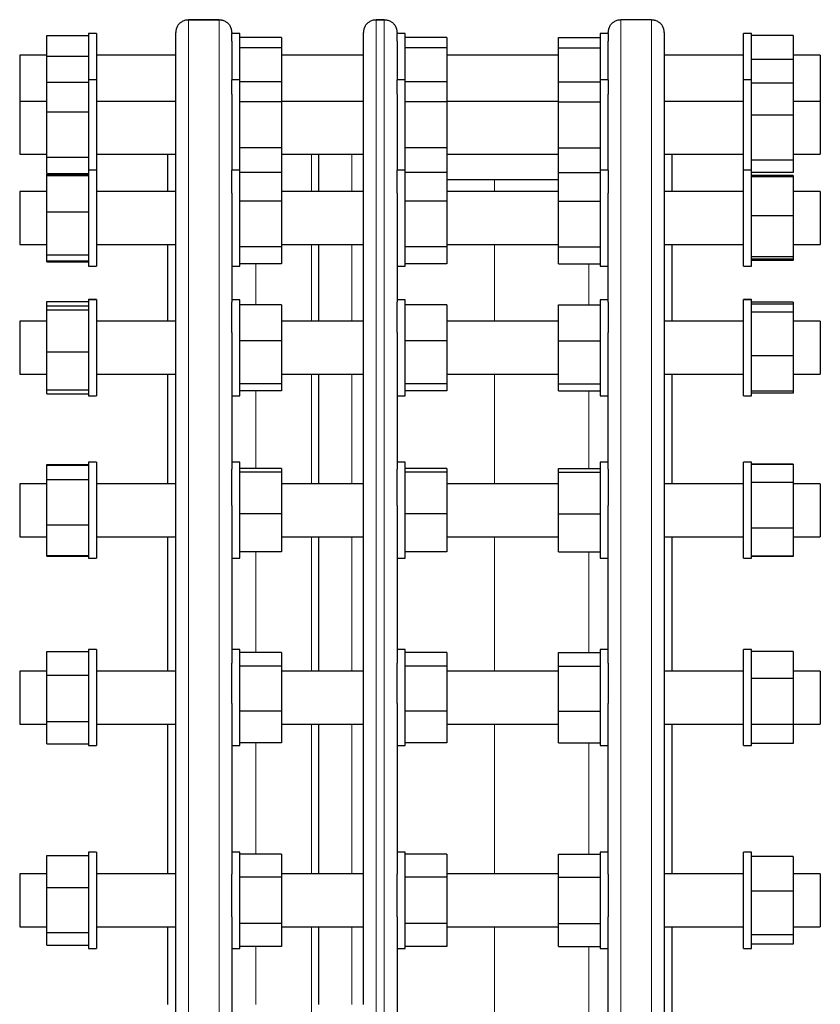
# Model space of a CAD drawing. Header units: millimetres. Extents: x 67 to 2020, y 86 to 1958.
# Tile 5 of 5: x 1520 to 2020, y 1315 to 1930. Entities that reach past the tile are written whole.
import ezdxf

# ---------------------------------------------------------------- set-up
doc = ezdxf.new("R2010")
doc.units = ezdxf.units.MM

msp = doc.modelspace()

# ---------------------------------------------------------------- linework, layer by layer
at = {"color": 7, "linetype": 'Continuous', "lineweight": 25}
for p, q in [((1644.09, 1929.54), (1625.09, 1929.54)), ((1625.09, 1929.54), (1644.09, 1929.54)), ((1742.3, 1929.54), (1747.3, 1929.54)), ((1747.3, 1929.54), (1742.3, 1929.54)), ((1914.09, 1929.54), (1895.09, 1929.54)), ((1536.59, 1919.73), (1562.59, 1919.73)), ((1536.59, 1906.74), (1536.59, 1919.73)), ((1567.59, 1920.91), (1562.59, 1920.91)), ((1567.59, 1920.91), (1562.59, 1920.91)), ((1562.59, 1920.91), (1562.59, 1892.01)), ((1562.59, 1920.91), (1562.59, 1920.91)), ((1567.59, 1920.91), (1567.59, 1892.01)), ((1567.59, 1920.91), (1567.59, 1920.91)), ((1617.09, 707.56), (1617.09, 1921.56)), ((1652.09, 1921.56), (1652.09, 1920.91)), ((1657.09, 1920.91), (1652.09, 1920.91)), ((1657.09, 1920.91), (1652.09, 1920.91)), ((1652.09, 1916.09), (1652.09, 1920.91)), ((1657.09, 1892.01), (1657.09, 1920.91)), ((1657.09, 1920.91), (1657.09, 1920.91)), ((1734.3, 1314.53), (1734.3, 1921.56)), ((1755.3, 1921.56), (1755.3, 1920.91)), ((1760.3, 1920.91), (1755.3, 1920.91)), ((1760.3, 1920.91), (1755.3, 1920.91)), ((1755.3, 1916.09), (1755.3, 1920.91)), ((1760.3, 1892.01), (1760.3, 1920.91)), ((1760.3, 1920.91), (1760.3, 1920.91)), ((1887.09, 1920.91), (1882.09, 1920.91)), ((1887.09, 1920.91), (1882.09, 1920.91)), ((1882.09, 1920.91), (1882.09, 1892.01)), ((1882.09, 1920.91), (1882.09, 1920.91)), ((1887.09, 1920.91), (1887.09, 1921.56)), ((1887.09, 1920.91), (1887.09, 1916.09)), ((1922.09, 1921.56), (1922.09, 1314.56)), ((1976.59, 1920.91), (1971.59, 1920.91)), ((1976.59, 1920.91), (1971.59, 1920.91)), ((1971.59, 1905.29), (1971.59, 1920.91)), ((1971.59, 1920.91), (1971.59, 1920.91)), ((1976.59, 1905.29), (1976.59, 1920.91)), ((1976.59, 1920.91), (1976.59, 1920.91)), ((2002.59, 1919.77), (1976.59, 1919.77)), ((2002.59, 1919.77), (2002.59, 1904.74)), ((1652.09, 1916.09), (1652.09, 1892.01)), ((1683.09, 1918.49), (1657.09, 1918.49)), ((1683.09, 1918.49), (1683.09, 1912.07)), ((1755.3, 1916.09), (1755.3, 1892.01)), ((1786.3, 1918.49), (1760.3, 1918.49)), ((1786.3, 1918.49), (1786.3, 1912.07)), ((1856.09, 1918.49), (1882.09, 1918.49)), ((1856.09, 1912.07), (1856.09, 1918.49)), ((1887.09, 1892.01), (1887.09, 1916.09)), ((1536.59, 1907.41), (1519.59, 1907.41)), ((1536.59, 1907.41), (1519.59, 1907.41)), ((1519.59, 1907.41), (1519.59, 1901.84)), ((1519.59, 1907.41), (1519.59, 1907.41)), ((1536.59, 1890.47), (1536.59, 1906.74)), ((1536.59, 1906.74), (1562.59, 1906.74)), ((1617.09, 1907.41), (1567.59, 1907.41)), ((1617.09, 1907.41), (1567.59, 1907.41)), ((1683.09, 1912.07), (1657.09, 1912.07)), ((1683.09, 1912.07), (1683.09, 1890.79)), ((1734.3, 1907.41), (1683.09, 1907.41)), ((1734.3, 1907.41), (1683.09, 1907.41)), ((1786.3, 1912.07), (1760.3, 1912.07)), ((1786.3, 1912.07), (1786.3, 1890.79)), ((1856.09, 1907.41), (1786.3, 1907.41)), ((1856.09, 1907.41), (1786.3, 1907.41)), ((1856.09, 1890.79), (1856.09, 1912.07)), ((1856.09, 1912.07), (1882.09, 1912.07)), ((1971.59, 1907.41), (1922.09, 1907.41)), ((1971.59, 1907.41), (1922.09, 1907.41)), ((2019.59, 1907.41), (2002.59, 1907.41)), ((2019.59, 1907.41), (2002.59, 1907.41)), ((2019.59, 1907.41), (2019.59, 1901.84)), ((2019.59, 1907.41), (2019.59, 1907.41)), ((1519.59, 1901.84), (1519.59, 1878.51)), ((1971.59, 1892.01), (1971.59, 1905.29)), ((1976.59, 1892.01), (1976.59, 1905.29)), ((2002.59, 1904.74), (1976.59, 1904.74)), ((2002.59, 1904.74), (2002.59, 1889.99)), ((2019.59, 1901.84), (2019.59, 1878.51)), ((1536.59, 1890.47), (1562.59, 1890.47)), ((1536.59, 1872.07), (1536.59, 1890.47)), ((1567.59, 1892.01), (1562.59, 1892.01)), ((1562.59, 1892.01), (1562.59, 1891.59)), ((1562.59, 1891.59), (1562.59, 1835.67)), ((1567.59, 1892.01), (1567.59, 1891.59)), ((1567.59, 1891.59), (1567.59, 1835.67)), ((1657.09, 1892.01), (1652.09, 1892.01)), ((1652.09, 1882.93), (1652.09, 1892.01)), ((1657.09, 1848.99), (1657.09, 1892.01)), ((1683.09, 1890.79), (1657.09, 1890.79)), ((1683.09, 1890.79), (1683.09, 1878.27)), ((1760.3, 1892.01), (1755.3, 1892.01)), ((1755.3, 1882.93), (1755.3, 1892.01)), ((1760.3, 1848.99), (1760.3, 1892.01)), ((1786.3, 1890.79), (1760.3, 1890.79)), ((1786.3, 1890.79), (1786.3, 1878.27)), ((1856.09, 1890.79), (1882.09, 1890.79)), ((1856.09, 1878.27), (1856.09, 1890.79)), ((1887.09, 1892.01), (1882.09, 1892.01)), ((1882.09, 1892.01), (1882.09, 1848.99)), ((1887.09, 1892.01), (1887.09, 1882.93)), ((1976.59, 1892.01), (1971.59, 1892.01)), ((1971.59, 1870.16), (1971.59, 1892.01)), ((1976.59, 1870.16), (1976.59, 1892.01)), ((2002.59, 1889.99), (1976.59, 1889.99)), ((2002.59, 1889.99), (2002.59, 1869.86)), ((1652.09, 1882.93), (1652.09, 1835.5)), ((1755.3, 1882.93), (1755.3, 1835.5)), ((1887.09, 1835.5), (1887.09, 1882.93)), ((1536.59, 1878.51), (1519.59, 1878.51)), ((1519.59, 1878.51), (1519.59, 1869.91)), ((1617.09, 1878.51), (1567.59, 1878.51)), ((1683.09, 1878.27), (1657.09, 1878.27)), ((1734.3, 1878.51), (1683.09, 1878.51)), ((1683.09, 1878.27), (1683.09, 1849.48)), ((1786.3, 1878.27), (1760.3, 1878.27)), ((1856.09, 1878.51), (1786.3, 1878.51)), ((1786.3, 1878.27), (1786.3, 1849.48)), ((1856.09, 1878.27), (1882.09, 1878.27)), ((1856.09, 1849.48), (1856.09, 1878.27)), ((1971.59, 1878.51), (1922.09, 1878.51)), ((2019.59, 1878.51), (2002.59, 1878.51)), ((2019.59, 1878.51), (2019.59, 1869.91)), ((1519.59, 1869.91), (1519.59, 1845.51)), ((1536.59, 1872.07), (1562.59, 1872.07)), ((1536.59, 1843.6), (1536.59, 1872.07)), ((1971.59, 1835.67), (1971.59, 1870.16)), ((1976.59, 1835.67), (1976.59, 1870.16)), ((2002.59, 1869.86), (1976.59, 1869.86)), ((2002.59, 1869.86), (2002.59, 1841.87)), ((2019.59, 1869.91), (2019.59, 1845.51)), ((1519.59, 1845.51), (1536.59, 1845.51)), ((1567.59, 1845.51), (1617.09, 1845.51)), ((1612.09, 1822.17), (1612.09, 1845.51)), ((1683.09, 1849.48), (1657.09, 1849.48)), ((1657.09, 1835.67), (1657.09, 1848.99)), ((1683.09, 1849.48), (1683.09, 1834.2)), ((1683.09, 1845.51), (1733.8, 1845.51)), ((1706.3, 1845.51), (1706.3, 1822.17)), ((1786.3, 1849.48), (1760.3, 1849.48)), ((1760.3, 1835.67), (1760.3, 1848.99)), ((1786.3, 1849.48), (1786.3, 1834.2)), ((1786.3, 1845.51), (1856.09, 1845.51)), ((1856.09, 1849.48), (1882.09, 1849.48)), ((1856.09, 1834.2), (1856.09, 1849.48)), ((1882.09, 1848.99), (1882.09, 1835.67)), ((1922.09, 1845.51), (1971.59, 1845.51)), ((1927.09, 1822.17), (1927.09, 1845.51)), ((2002.59, 1845.51), (2019.59, 1845.51)), ((1536.59, 1843.6), (1562.59, 1843.6)), ((1536.59, 1833.54), (1536.59, 1843.6)), ((2002.59, 1841.87), (1976.59, 1841.87)), ((2002.59, 1841.87), (2002.59, 1834.02)), ((1536.59, 1833.54), (1562.59, 1833.54)), ((1536.59, 1832.33), (1536.59, 1833.09)), ((1536.59, 1833.09), (1562.59, 1833.09)), ((1567.59, 1835.65), (1562.59, 1835.65)), ((1562.59, 1835.65), (1562.59, 1833.38)), ((1562.59, 1833.38), (1562.59, 1775.65)), ((1567.59, 1835.65), (1567.59, 1833.38)), ((1567.59, 1833.38), (1567.59, 1775.65)), ((1657.09, 1835.65), (1652.09, 1835.65)), ((1652.09, 1821.27), (1652.09, 1835.5)), ((1657.09, 1786.95), (1657.09, 1835.65)), ((1683.09, 1834.2), (1657.09, 1834.2)), ((1683.09, 1834.2), (1683.09, 1816.2)), ((1760.3, 1835.65), (1755.3, 1835.65)), ((1755.3, 1821.27), (1755.3, 1835.5)), ((1760.3, 1786.95), (1760.3, 1835.65)), ((1786.3, 1834.2), (1760.3, 1834.2)), ((1786.3, 1834.2), (1786.3, 1816.2)), ((1856.09, 1816.2), (1856.09, 1834.2)), ((1856.09, 1834.2), (1882.09, 1834.2)), ((1887.09, 1835.65), (1882.09, 1835.65)), ((1882.09, 1835.65), (1882.09, 1786.95)), ((1887.09, 1835.5), (1887.09, 1821.27)), ((1976.59, 1835.65), (1971.59, 1835.65)), ((1971.59, 1807.18), (1971.59, 1835.65)), ((1976.59, 1807.18), (1976.59, 1835.65)), ((2002.59, 1834.02), (1976.59, 1834.02)), ((1536.59, 1832.33), (1562.59, 1832.33)), ((1536.59, 1809.44), (1536.59, 1832.33)), ((1816.09, 1829.56), (1786.3, 1829.56)), ((1856.09, 1829.56), (1816.09, 1829.56)), ((2002.59, 1832.28), (1976.59, 1832.28)), ((2002.59, 1831.35), (1976.59, 1831.35)), ((2002.59, 1832.28), (2002.59, 1831.35)), ((2002.59, 1831.35), (2002.59, 1807.12)), ((1536.59, 1822.17), (1519.59, 1822.17)), ((1519.59, 1822.17), (1519.59, 1822.15)), ((1536.59, 1822.15), (1519.59, 1822.15)), ((1519.59, 1822.15), (1519.59, 1810.14)), ((1612.09, 1822.17), (1567.59, 1822.17)), ((1617.09, 1822.15), (1567.59, 1822.15)), ((1652.09, 1821.27), (1652.09, 1753.12)), ((1734.3, 1822.15), (1683.09, 1822.15)), ((1755.3, 1821.27), (1755.3, 1753.12)), ((1856.09, 1822.15), (1786.3, 1822.15)), ((1887.09, 1753.12), (1887.09, 1821.27)), ((1971.59, 1822.15), (1922.09, 1822.15)), ((1971.59, 1822.17), (1927.09, 1822.17)), ((2019.59, 1822.17), (2002.59, 1822.17)), ((2019.59, 1822.15), (2002.59, 1822.15)), ((2019.59, 1822.17), (2019.59, 1822.15)), ((2019.59, 1822.15), (2019.59, 1810.14)), ((1683.09, 1816.2), (1657.09, 1816.2)), ((1683.09, 1816.2), (1683.09, 1787.65)), ((1786.3, 1816.2), (1760.3, 1816.2)), ((1786.3, 1816.2), (1786.3, 1787.65)), ((1856.09, 1787.65), (1856.09, 1816.2)), ((1856.09, 1816.2), (1882.09, 1816.2)), ((1519.59, 1810.14), (1519.59, 1789.15)), ((1536.59, 1809.44), (1562.59, 1809.44)), ((1536.59, 1782.76), (1536.59, 1809.44)), ((2019.59, 1810.14), (2019.59, 1789.15)), ((1971.59, 1775.65), (1971.59, 1807.18)), ((1976.59, 1775.65), (1976.59, 1807.18)), ((2002.59, 1807.12), (1976.59, 1807.12)), ((2002.59, 1807.12), (2002.59, 1781.42)), ((1519.59, 1789.15), (1536.59, 1789.15)), ((1567.59, 1789.15), (1617.09, 1789.15)), ((1612.09, 1741.19), (1612.09, 1789.17)), ((1683.09, 1787.65), (1657.09, 1787.65)), ((1657.09, 1775.65), (1657.09, 1786.95)), ((1683.09, 1789.15), (1734.21, 1789.15)), ((1683.09, 1787.65), (1683.09, 1777.11)), ((1706.3, 1789.17), (1706.3, 1741.19)), ((1786.3, 1787.65), (1760.3, 1787.65)), ((1760.3, 1775.65), (1760.3, 1786.95)), ((1786.3, 1789.15), (1856.09, 1789.15)), ((1786.3, 1787.65), (1786.3, 1777.11)), ((1856.09, 1787.65), (1882.09, 1787.65)), ((1856.09, 1777.11), (1856.09, 1787.65)), ((1882.09, 1786.95), (1882.09, 1775.65)), ((1922.09, 1789.15), (1971.59, 1789.15)), ((1927.09, 1741.19), (1927.09, 1789.17)), ((2002.59, 1789.15), (2019.59, 1789.15)), ((1536.59, 1782.76), (1562.59, 1782.76)), ((1536.59, 1778.97), (1536.59, 1782.76)), ((1536.59, 1778.97), (1562.59, 1778.97)), ((1536.59, 1778.24), (1536.59, 1778.97)), ((1536.59, 1778.24), (1562.59, 1778.24)), ((2002.59, 1781.42), (1976.59, 1781.42)), ((2002.59, 1779.95), (1976.59, 1779.95)), ((2002.59, 1779.05), (1976.59, 1779.05)), ((2002.59, 1781.42), (2002.59, 1779.95)), ((2002.59, 1779.95), (2002.59, 1779.05)), ((1562.59, 1775.65), (1567.59, 1775.65)), ((1652.09, 1775.65), (1657.09, 1775.65)), ((1683.09, 1777.11), (1657.09, 1777.11)), ((1755.3, 1775.65), (1760.3, 1775.65)), ((1786.3, 1777.11), (1760.3, 1777.11)), ((1856.09, 1777.11), (1882.09, 1777.11)), ((1882.09, 1775.65), (1887.09, 1775.65)), ((1971.59, 1775.65), (1976.59, 1775.65)), ((1536.59, 1750.9), (1536.59, 1753.43)), ((1536.59, 1753.43), (1562.59, 1753.43)), ((1567.59, 1754.69), (1562.59, 1754.69)), ((1562.59, 1754.69), (1562.59, 1754.67)), ((1567.59, 1754.67), (1562.59, 1754.67)), ((1562.59, 1754.67), (1562.59, 1749.15)), ((1567.59, 1754.69), (1567.59, 1754.67)), ((1567.59, 1754.67), (1567.59, 1749.15)), ((1657.09, 1754.67), (1652.09, 1754.67)), ((1652.09, 1734.2), (1652.09, 1753.12)), ((1657.09, 1701.21), (1657.09, 1754.67)), ((1760.3, 1754.67), (1755.3, 1754.67)), ((1755.3, 1734.2), (1755.3, 1753.12)), ((1760.3, 1701.21), (1760.3, 1754.67)), ((1887.09, 1754.67), (1882.09, 1754.67)), ((1882.09, 1754.67), (1882.09, 1701.21)), ((1887.09, 1753.12), (1887.09, 1734.2)), ((1976.59, 1754.69), (1971.59, 1754.69)), ((1971.59, 1754.67), (1971.59, 1754.69)), ((1976.59, 1754.67), (1971.59, 1754.67)), ((1971.59, 1719.49), (1971.59, 1754.67)), ((1976.59, 1754.67), (1976.59, 1754.69)), ((1976.59, 1719.49), (1976.59, 1754.67)), ((2002.59, 1753.12), (1976.59, 1753.12)), ((2002.59, 1753.12), (2002.59, 1751.78)), ((1536.59, 1750.9), (1562.59, 1750.9)), ((1536.59, 1748.23), (1536.59, 1750.9)), ((1536.59, 1722), (1536.59, 1748.23)), ((1536.59, 1748.23), (1562.59, 1748.23)), ((1562.59, 1749.15), (1562.59, 1694.67)), ((1567.59, 1749.15), (1567.59, 1694.67)), ((1683.09, 1751.54), (1657.09, 1751.54)), ((1683.09, 1751.54), (1683.09, 1728.97)), ((1786.3, 1751.54), (1760.3, 1751.54)), ((1786.3, 1751.54), (1786.3, 1728.97)), ((1856.09, 1751.54), (1882.09, 1751.54)), ((1856.09, 1728.97), (1856.09, 1751.54)), ((2002.59, 1751.78), (1976.59, 1751.78)), ((2002.59, 1746.8), (1976.59, 1746.8)), ((2002.59, 1751.78), (2002.59, 1746.8)), ((2002.59, 1746.8), (2002.59, 1719.69)), ((1536.59, 1741.19), (1519.59, 1741.19)), ((1519.59, 1741.19), (1519.59, 1741.17)), ((1536.59, 1741.17), (1519.59, 1741.17)), ((1519.59, 1741.17), (1519.59, 1725.51)), ((1612.09, 1741.19), (1567.59, 1741.19)), ((1617.09, 1741.17), (1567.59, 1741.17)), ((1734.3, 1741.17), (1683.09, 1741.17)), ((1856.09, 1741.17), (1786.3, 1741.17)), ((1971.59, 1741.17), (1922.09, 1741.17)), ((1971.59, 1741.19), (1927.09, 1741.19)), ((2019.59, 1741.19), (2002.59, 1741.19)), ((2019.59, 1741.17), (2002.59, 1741.17)), ((2019.59, 1741.19), (2019.59, 1741.17)), ((2019.59, 1741.17), (2019.59, 1725.51)), ((1652.09, 1734.2), (1652.09, 1648.74)), ((1683.09, 1728.97), (1657.09, 1728.97)), ((1683.09, 1728.97), (1683.09, 1702.1)), ((1755.3, 1734.2), (1755.3, 1648.74)), ((1786.3, 1728.97), (1760.3, 1728.97)), ((1786.3, 1728.97), (1786.3, 1702.1)), ((1856.09, 1728.97), (1882.09, 1728.97)), ((1856.09, 1702.1), (1856.09, 1728.97)), ((1887.09, 1648.74), (1887.09, 1734.2)), ((1519.59, 1725.51), (1519.59, 1708.17)), ((1536.59, 1722), (1562.59, 1722)), ((1536.59, 1698.44), (1536.59, 1722)), ((2019.59, 1725.51), (2019.59, 1708.17)), ((1971.59, 1694.67), (1971.59, 1719.49)), ((2002.59, 1719.69), (1976.59, 1719.69)), ((1976.59, 1694.67), (1976.59, 1719.49)), ((2002.59, 1719.69), (2002.59, 1697.55)), ((1519.59, 1708.17), (1536.59, 1708.17)), ((1567.59, 1708.17), (1617.09, 1708.17)), ((1612.09, 1639.65), (1612.09, 1708.19)), ((1683.09, 1708.17), (1734.3, 1708.17)), ((1706.3, 1708.19), (1706.3, 1639.65)), ((1786.3, 1708.17), (1856.09, 1708.17)), ((1922.09, 1708.17), (1971.59, 1708.17)), ((1927.09, 1639.65), (1927.09, 1708.19)), ((2002.59, 1708.17), (2019.59, 1708.17)), ((1536.59, 1698.44), (1562.59, 1698.44)), ((1536.59, 1695.95), (1536.59, 1698.44)), ((1683.09, 1702.1), (1657.09, 1702.1)), ((1657.09, 1694.67), (1657.09, 1701.21)), ((1683.09, 1697.8), (1657.09, 1697.8)), ((1683.09, 1702.1), (1683.09, 1697.8)), ((1786.3, 1702.1), (1760.3, 1702.1)), ((1760.3, 1694.67), (1760.3, 1701.21)), ((1786.3, 1697.8), (1760.3, 1697.8)), ((1786.3, 1702.1), (1786.3, 1697.8)), ((1856.09, 1702.1), (1882.09, 1702.1)), ((1856.09, 1697.8), (1856.09, 1702.1)), ((1856.09, 1697.8), (1882.09, 1697.8)), ((1882.09, 1701.21), (1882.09, 1694.67)), ((2002.59, 1697.55), (1976.59, 1697.55)), ((2002.59, 1697.55), (2002.59, 1696.26)), ((1536.59, 1695.95), (1562.59, 1695.95)), ((1562.59, 1694.67), (1567.59, 1694.67)), ((1652.09, 1694.67), (1657.09, 1694.67)), ((1755.3, 1694.67), (1760.3, 1694.67)), ((1882.09, 1694.67), (1887.09, 1694.67)), ((1971.59, 1694.67), (1976.59, 1694.67)), ((2002.59, 1696.26), (1976.59, 1696.26)), ((1536.59, 1651.77), (1562.59, 1651.77)), ((1536.59, 1651.38), (1536.59, 1651.77)), ((1536.59, 1651.38), (1562.59, 1651.38)), ((1536.59, 1642.38), (1536.59, 1651.38)), ((1567.59, 1653.15), (1562.59, 1653.15)), ((1562.59, 1653.15), (1562.59, 1653.12)), ((1567.59, 1653.12), (1562.59, 1653.12)), ((1562.59, 1653.12), (1562.59, 1643.13)), ((1567.59, 1653.15), (1567.59, 1653.12)), ((1567.59, 1653.12), (1567.59, 1643.13)), ((1657.09, 1653.12), (1652.09, 1653.12)), ((1652.09, 1626.08), (1652.09, 1648.74)), ((1657.09, 1596.1), (1657.09, 1653.12)), ((1683.09, 1649.13), (1657.09, 1649.13)), ((1683.09, 1649.13), (1683.09, 1646.98)), ((1760.3, 1653.12), (1755.3, 1653.12)), ((1755.3, 1626.08), (1755.3, 1648.74)), ((1760.3, 1596.1), (1760.3, 1653.12)), ((1786.3, 1649.13), (1760.3, 1649.13)), ((1786.3, 1649.13), (1786.3, 1646.98)), ((1856.09, 1649.13), (1882.09, 1649.13)), ((1856.09, 1646.98), (1856.09, 1649.13)), ((1887.09, 1653.12), (1882.09, 1653.12)), ((1882.09, 1653.12), (1882.09, 1596.1)), ((1887.09, 1648.74), (1887.09, 1626.08)), ((1976.59, 1653.15), (1971.59, 1653.15)), ((1971.59, 1653.12), (1971.59, 1653.15)), ((1976.59, 1653.12), (1971.59, 1653.12)), ((1971.59, 1611.5), (1971.59, 1653.12)), ((1976.59, 1653.12), (1976.59, 1653.15)), ((1976.59, 1611.5), (1976.59, 1653.12)), ((2002.59, 1651.98), (1976.59, 1651.98)), ((2002.59, 1651.76), (1976.59, 1651.76)), ((2002.59, 1651.98), (2002.59, 1651.76)), ((2002.59, 1651.76), (2002.59, 1640.58)), ((1536.59, 1614.12), (1536.59, 1642.38)), ((1536.59, 1642.38), (1562.59, 1642.38)), ((1562.59, 1643.13), (1562.59, 1593.12)), ((1567.59, 1643.13), (1567.59, 1593.12)), ((1683.09, 1646.98), (1657.09, 1646.98)), ((1683.09, 1646.98), (1683.09, 1620.97)), ((1786.3, 1646.98), (1760.3, 1646.98)), ((1786.3, 1646.98), (1786.3, 1620.97)), ((1856.09, 1620.97), (1856.09, 1646.98)), ((1856.09, 1646.98), (1882.09, 1646.98)), ((1536.59, 1639.65), (1519.59, 1639.65)), ((1519.59, 1639.65), (1519.59, 1639.62)), ((1536.59, 1639.62), (1519.59, 1639.62)), ((1519.59, 1639.62), (1519.59, 1620.28)), ((1612.09, 1639.65), (1567.59, 1639.65)), ((1617.09, 1639.62), (1567.59, 1639.62)), ((1734.3, 1639.62), (1683.09, 1639.62)), ((1856.09, 1639.62), (1786.3, 1639.62)), ((1971.59, 1639.62), (1922.09, 1639.62)), ((1971.59, 1639.65), (1927.09, 1639.65)), ((2002.59, 1640.58), (1976.59, 1640.58)), ((2002.59, 1640.58), (2002.59, 1611.94)), ((2019.59, 1639.65), (2002.59, 1639.65)), ((2019.59, 1639.62), (2002.59, 1639.62)), ((2019.59, 1639.65), (2019.59, 1639.62)), ((2019.59, 1639.62), (2019.59, 1620.28)), ((1652.09, 1626.08), (1652.09, 1527.6)), ((1755.3, 1626.08), (1755.3, 1527.6)), ((1887.09, 1527.6), (1887.09, 1626.08)), ((1519.59, 1620.28), (1519.59, 1606.62)), ((1683.09, 1620.97), (1657.09, 1620.97)), ((1683.09, 1620.97), (1683.09, 1597.12)), ((1786.3, 1620.97), (1760.3, 1620.97)), ((1786.3, 1620.97), (1786.3, 1597.12)), ((1856.09, 1597.12), (1856.09, 1620.97)), ((1856.09, 1620.97), (1882.09, 1620.97)), ((2019.59, 1620.28), (2019.59, 1606.62)), ((1536.59, 1594.87), (1536.59, 1614.12)), ((1536.59, 1614.12), (1562.59, 1614.12)), ((1971.59, 1593.12), (1971.59, 1611.5)), ((2002.59, 1611.94), (1976.59, 1611.94)), ((1976.59, 1593.12), (1976.59, 1611.5)), ((2002.59, 1611.94), (2002.59, 1594.48)), ((1519.59, 1606.62), (1536.59, 1606.62)), ((1567.59, 1606.62), (1617.09, 1606.62)), ((1612.09, 1522.63), (1612.09, 1606.65)), ((1683.09, 1606.62), (1734.3, 1606.62)), ((1706.3, 1606.65), (1706.3, 1522.61)), ((1786.3, 1606.62), (1856.09, 1606.62)), ((1922.09, 1606.62), (1971.59, 1606.62)), ((1927.09, 1522.63), (1927.09, 1606.65)), ((2002.59, 1606.62), (2019.59, 1606.62)), ((1536.59, 1594.87), (1562.59, 1594.87)), ((1536.59, 1594.53), (1536.59, 1594.87)), ((1536.59, 1594.53), (1562.59, 1594.53)), ((1562.59, 1593.12), (1567.59, 1593.12)), ((1652.09, 1593.12), (1657.09, 1593.12)), ((1683.09, 1597.12), (1657.09, 1597.12)), ((1657.09, 1593.12), (1657.09, 1596.1)), ((1755.3, 1593.12), (1760.3, 1593.12)), ((1786.3, 1597.12), (1760.3, 1597.12)), ((1760.3, 1593.12), (1760.3, 1596.1)), ((1856.09, 1597.12), (1882.09, 1597.12)), ((1882.09, 1596.1), (1882.09, 1593.12)), ((1882.09, 1593.12), (1887.09, 1593.12)), ((1971.59, 1593.12), (1976.59, 1593.12)), ((2002.59, 1594.48), (1976.59, 1594.48)), ((2002.59, 1594.32), (1976.59, 1594.32)), ((2002.59, 1594.48), (2002.59, 1594.32)), ((1536.59, 1520.09), (1536.59, 1534.97)), ((1536.59, 1534.97), (1562.59, 1534.97)), ((1567.59, 1536.13), (1562.59, 1536.13)), ((1562.59, 1536.13), (1562.59, 1536.11)), ((1567.59, 1536.11), (1562.59, 1536.11)), ((1562.59, 1536.11), (1562.59, 1520.64)), ((1567.59, 1536.13), (1567.59, 1536.11)), ((1567.59, 1536.11), (1567.59, 1520.64)), ((1657.09, 1536.11), (1652.09, 1536.11)), ((1657.09, 1476.86), (1657.09, 1536.11)), ((1683.09, 1534.25), (1657.09, 1534.25)), ((1683.09, 1534.25), (1683.09, 1525.74)), ((1760.3, 1536.11), (1755.3, 1536.11)), ((1760.3, 1476.86), (1760.3, 1536.11)), ((1786.3, 1534.25), (1760.3, 1534.25)), ((1786.3, 1534.25), (1786.3, 1525.74)), ((1856.09, 1534.25), (1882.09, 1534.25)), ((1856.09, 1525.74), (1856.09, 1534.25)), ((1887.09, 1536.11), (1882.09, 1536.11)), ((1882.09, 1536.11), (1882.09, 1476.86)), ((1976.59, 1536.13), (1971.59, 1536.13)), ((1971.59, 1536.11), (1971.59, 1536.13)), ((1976.59, 1536.11), (1971.59, 1536.11)), ((1971.59, 1488.62), (1971.59, 1536.11)), ((1976.59, 1536.11), (1976.59, 1536.13)), ((1976.59, 1488.62), (1976.59, 1536.11)), ((2002.59, 1534.83), (1976.59, 1534.83)), ((2002.59, 1534.83), (2002.59, 1518.01)), ((1652.09, 1502.35), (1652.09, 1527.6)), ((1683.09, 1525.74), (1657.09, 1525.74)), ((1683.09, 1525.74), (1683.09, 1497.6)), ((1755.3, 1502.35), (1755.3, 1527.6)), ((1786.3, 1525.74), (1760.3, 1525.74)), ((1786.3, 1525.74), (1786.3, 1497.6)), ((1856.09, 1525.74), (1882.09, 1525.74)), ((1856.09, 1497.6), (1856.09, 1525.74)), ((1887.09, 1527.6), (1887.09, 1502.35)), ((1536.59, 1522.63), (1519.59, 1522.63)), ((1519.59, 1522.63), (1519.59, 1522.61)), ((1536.59, 1522.61), (1519.59, 1522.61)), ((1519.59, 1522.61), (1519.59, 1499.71)), ((1536.59, 1520.09), (1562.59, 1520.09)), ((1536.59, 1491.23), (1536.59, 1520.09)), ((1562.59, 1520.64), (1562.59, 1476.11)), ((1612.09, 1522.63), (1567.59, 1522.63)), ((1617.09, 1522.61), (1567.59, 1522.61)), ((1567.59, 1520.64), (1567.59, 1476.11)), ((1734.3, 1522.61), (1683.09, 1522.61)), ((1856.09, 1522.61), (1786.3, 1522.61)), ((1971.59, 1522.61), (1922.09, 1522.61)), ((1971.59, 1522.63), (1927.09, 1522.63)), ((2019.59, 1522.63), (2002.59, 1522.63)), ((2019.59, 1522.61), (2002.59, 1522.61)), ((2019.59, 1522.63), (2019.59, 1522.61)), ((2019.59, 1522.61), (2019.59, 1499.71)), ((2002.59, 1518.01), (1976.59, 1518.01)), ((2002.59, 1518.01), (2002.59, 1489.28)), ((1652.09, 1502.35), (1652.09, 1395.78)), ((1755.3, 1502.35), (1755.3, 1395.78)), ((1887.09, 1395.78), (1887.09, 1502.35)), ((1519.59, 1499.71), (1519.59, 1489.61)), ((1683.09, 1497.6), (1657.09, 1497.6)), ((1683.09, 1497.6), (1683.09, 1477.96)), ((1786.3, 1497.6), (1760.3, 1497.6)), ((1786.3, 1497.6), (1786.3, 1477.96)), ((1856.09, 1477.96), (1856.09, 1497.6)), ((1856.09, 1497.6), (1882.09, 1497.6)), ((2019.59, 1499.71), (2019.59, 1489.61)), ((1519.59, 1489.61), (1536.59, 1489.61)), ((1536.59, 1491.23), (1562.59, 1491.23)), ((1536.59, 1477.24), (1536.59, 1491.23)), ((1567.59, 1489.61), (1617.09, 1489.61)), ((1612.09, 1396.01), (1612.09, 1489.63)), ((1683.09, 1489.61), (1734.3, 1489.61)), ((1706.3, 1489.61), (1706.3, 1395.98)), ((1786.3, 1489.61), (1856.09, 1489.61)), ((1922.09, 1489.61), (1971.59, 1489.61)), ((1927.09, 1396.01), (1927.09, 1489.63)), ((1971.59, 1476.11), (1971.59, 1488.62)), ((2002.59, 1489.28), (1976.59, 1489.28)), ((1976.59, 1476.11), (1976.59, 1488.62)), ((2002.59, 1489.61), (2019.59, 1489.61)), ((2002.59, 1489.28), (2002.59, 1477.38)), ((1536.59, 1477.24), (1562.59, 1477.24)), ((1562.59, 1476.11), (1567.59, 1476.11)), ((1652.09, 1476.11), (1657.09, 1476.11)), ((1683.09, 1477.96), (1657.09, 1477.96)), ((1657.09, 1476.11), (1657.09, 1476.86)), ((1755.3, 1476.11), (1760.3, 1476.11)), ((1786.3, 1477.96), (1760.3, 1477.96)), ((1760.3, 1476.11), (1760.3, 1476.86)), ((1856.09, 1477.96), (1882.09, 1477.96)), ((1882.09, 1476.86), (1882.09, 1476.11)), ((1882.09, 1476.11), (1887.09, 1476.11)), ((1971.59, 1476.11), (1976.59, 1476.11)), ((2002.59, 1477.38), (1976.59, 1477.38)), ((1567.59, 1409.51), (1562.59, 1409.51)), ((1562.59, 1409.51), (1562.59, 1409.48)), ((1567.59, 1409.48), (1562.59, 1409.48)), ((1562.59, 1409.48), (1562.59, 1387.81)), ((1567.59, 1409.51), (1567.59, 1409.48)), ((1567.59, 1409.48), (1567.59, 1387.81)), ((1657.09, 1409.48), (1652.09, 1409.48)), ((1657.09, 1349.48), (1657.09, 1409.48)), ((1683.09, 1408.35), (1657.09, 1408.35)), ((1683.09, 1408.35), (1683.09, 1393.92)), ((1760.3, 1409.48), (1755.3, 1409.48)), ((1760.3, 1349.48), (1760.3, 1409.48)), ((1786.3, 1408.35), (1760.3, 1408.35)), ((1786.3, 1408.35), (1786.3, 1393.92)), ((1856.09, 1408.35), (1882.09, 1408.35)), ((1856.09, 1393.92), (1856.09, 1408.35)), ((1887.09, 1409.48), (1882.09, 1409.48)), ((1882.09, 1409.48), (1882.09, 1349.48)), ((1976.59, 1409.51), (1971.59, 1409.51)), ((1971.59, 1409.48), (1971.59, 1409.51)), ((1976.59, 1409.48), (1971.59, 1409.48)), ((1971.59, 1357.01), (1971.59, 1409.48)), ((1976.59, 1409.48), (1976.59, 1409.51)), ((1976.59, 1357.01), (1976.59, 1409.48)), ((1536.59, 1387.5), (1536.59, 1407.51)), ((1536.59, 1407.51), (1562.59, 1407.51)), ((2002.59, 1406.86), (1976.59, 1406.86)), ((2002.59, 1406.86), (2002.59, 1385.24)), ((1536.59, 1396.01), (1519.59, 1396.01)), ((1519.59, 1396.01), (1519.59, 1395.98)), ((1536.59, 1395.98), (1519.59, 1395.98)), ((1519.59, 1395.98), (1519.59, 1369.87)), ((1612.09, 1396.01), (1567.59, 1396.01)), ((1617.09, 1395.98), (1567.59, 1395.98)), ((1652.09, 1369.2), (1652.09, 1395.78)), ((1683.09, 1393.92), (1657.09, 1393.92)), ((1734.3, 1395.98), (1683.09, 1395.98)), ((1683.09, 1393.92), (1683.09, 1365.05)), ((1755.3, 1369.2), (1755.3, 1395.78)), ((1786.3, 1393.92), (1760.3, 1393.92)), ((1856.09, 1395.98), (1786.3, 1395.98)), ((1786.3, 1393.92), (1786.3, 1365.05)), ((1856.09, 1365.05), (1856.09, 1393.92)), ((1856.09, 1393.92), (1882.09, 1393.92)), ((1887.09, 1395.78), (1887.09, 1369.2)), ((1971.59, 1395.98), (1922.09, 1395.98)), ((1971.59, 1396.01), (1927.09, 1396.01)), ((2019.59, 1396.01), (2002.59, 1396.01)), ((2019.59, 1395.98), (2002.59, 1395.98)), ((2019.59, 1396.01), (2019.59, 1395.98)), ((2019.59, 1395.98), (2019.59, 1369.87)), ((1536.59, 1359.47), (1536.59, 1387.5)), ((1536.59, 1387.5), (1562.59, 1387.5)), ((1562.59, 1387.81), (1562.59, 1349.48)), ((1567.59, 1387.81), (1567.59, 1349.48)), ((2002.59, 1385.24), (1976.59, 1385.24)), ((2002.59, 1385.24), (2002.59, 1357.86)), ((1519.59, 1369.87), (1519.59, 1362.98)), ((1652.09, 1369.2), (1652.09, 1259.89)), ((1755.3, 1369.2), (1755.3, 1259.89)), ((1887.09, 1259.89), (1887.09, 1369.2)), ((2019.59, 1369.87), (2019.59, 1362.98)), ((1519.59, 1362.98), (1536.59, 1362.98)), ((1536.59, 1359.47), (1562.59, 1359.47)), ((1536.59, 1351.46), (1536.59, 1359.47)), ((1567.59, 1362.98), (1617.09, 1362.98)), ((1612.09, 1314.54), (1612.09, 1363.01)), ((1683.09, 1365.05), (1657.09, 1365.05)), ((1683.09, 1365.05), (1683.09, 1350.62)), ((1683.09, 1362.98), (1734.3, 1362.98)), ((1706.3, 1362.98), (1706.3, 1314.53)), ((1786.3, 1365.05), (1760.3, 1365.05)), ((1786.3, 1365.05), (1786.3, 1350.62)), ((1786.3, 1362.98), (1856.09, 1362.98)), ((1856.09, 1350.62), (1856.09, 1365.05)), ((1856.09, 1365.05), (1882.09, 1365.05)), ((1922.09, 1362.98), (1971.59, 1362.98)), ((1927.09, 1314.56), (1927.09, 1363.01)), ((2002.59, 1362.98), (2019.59, 1362.98)), ((1971.59, 1349.48), (1971.59, 1357.01)), ((2002.59, 1357.86), (1976.59, 1357.86)), ((1976.59, 1349.48), (1976.59, 1357.01)), ((2002.59, 1357.86), (2002.59, 1352.11)), ((1536.59, 1351.46), (1562.59, 1351.46)), ((1562.59, 1349.48), (1567.59, 1349.48)), ((1652.09, 1349.48), (1657.09, 1349.48)), ((1683.09, 1350.62), (1657.09, 1350.62)), ((1755.3, 1349.48), (1760.3, 1349.48)), ((1786.3, 1350.62), (1760.3, 1350.62)), ((1856.09, 1350.62), (1882.09, 1350.62)), ((1882.09, 1349.48), (1887.09, 1349.48)), ((1971.59, 1349.48), (1976.59, 1349.48)), ((2002.59, 1352.11), (1976.59, 1352.11)), ((1922.09, 1314.56), (1922.09, 707.56)), ((1927.09, 1266.13), (1927.09, 1314.56))]:
    msp.add_line(p, q, dxfattribs=at)
at = {"color": 8, "linetype": 'Continuous', "lineweight": 18}
for p, q in [((1625.09, 1929.54), (1625.09, 699.57)), ((1644.09, 699.57), (1644.09, 1929.54)), ((1742.3, 1929.54), (1742.3, 699.57)), ((1747.3, 699.57), (1747.3, 1929.54)), ((1895.09, 1929.54), (1895.09, 699.57)), ((1914.09, 699.57), (1914.09, 1929.54)), ((1701.78, 1822.15), (1701.78, 1845.51)), ((1726.99, 1822.15), (1726.99, 1845.51)), ((1816.09, 1829.56), (1816.09, 1822.15)), ((1701.78, 1741.17), (1701.78, 1789.15)), ((1726.99, 1741.17), (1726.99, 1789.15)), ((1816.09, 1789.15), (1816.09, 1741.17)), ((1667.09, 1777.11), (1667.09, 1751.54)), ((1875.09, 1751.54), (1875.09, 1777.11)), ((1701.78, 1639.62), (1701.78, 1708.17)), ((1726.99, 1639.62), (1726.99, 1708.17)), ((1816.09, 1708.17), (1816.09, 1639.62)), ((1667.09, 1697.8), (1667.09, 1649.13)), ((1875.09, 1649.13), (1875.09, 1697.8)), ((1701.78, 1522.61), (1701.78, 1606.62)), ((1726.99, 1522.61), (1726.99, 1606.62)), ((1816.09, 1606.62), (1816.09, 1522.61)), ((1667.09, 1597.12), (1667.09, 1534.25)), ((1875.09, 1534.25), (1875.09, 1597.12)), ((1701.78, 1395.98), (1701.78, 1489.61)), ((1726.99, 1395.98), (1726.99, 1489.61)), ((1816.09, 1489.61), (1816.09, 1395.98)), ((1667.09, 1477.96), (1667.09, 1408.35)), ((1875.09, 1408.35), (1875.09, 1477.96)), ((1701.78, 1266.1), (1701.78, 1362.98)), ((1726.99, 1314.53), (1726.99, 1362.98)), ((1816.09, 1362.98), (1816.09, 1266.1)), ((1667.09, 1350.62), (1667.09, 1314.54)), ((1875.09, 1277.75), (1875.09, 1350.62))]:
    msp.add_line(p, q, dxfattribs=at)
at = {"color": 7, "linetype": 'Continuous', "lineweight": 25}
for centre, start, end in [((1625.09, 1921.56), 150.00196, 180), ((1644.09, 1921.56), 0, 30.15283), ((1742.3, 1921.56), 150.02224, 180), ((1747.3, 1921.56), 360, 30.28213), ((1895.09, 1921.56), 149.99254, 180), ((1914.09, 1921.56), 0, 30.0258)]:
    msp.add_arc(centre, 8, start, end, dxfattribs=at)
for points, knots in [([(1618.16, 1925.56), (1618.46, 1926.08), (1618.83, 1926.57), (1619.48, 1927.26), (1619.71, 1927.48), (1620.22, 1927.91), (1620.5, 1928.11), (1621.09, 1928.49), (1621.4, 1928.66), (1622.06, 1928.96), (1622.42, 1929.1), (1623.15, 1929.32), (1623.52, 1929.4), (1624.29, 1929.51), (1624.69, 1929.54), (1625.09, 1929.54)], [0, 0, 0, 0, 0.25, 0.25, 0.375, 0.375, 0.5, 0.5, 0.625, 0.625, 0.75, 0.75, 0.875, 0.875, 1, 1, 1, 1]), ([(1644.09, 1929.54), (1644.49, 1929.54), (1644.88, 1929.52), (1645.46, 1929.43), (1645.65, 1929.39), (1646.03, 1929.31), (1646.21, 1929.26), (1646.76, 1929.1), (1647.11, 1928.97), (1647.77, 1928.66), (1648.09, 1928.49), (1648.97, 1927.93), (1649.48, 1927.51), (1650.14, 1926.81), (1650.34, 1926.57), (1650.7, 1926.07), (1650.87, 1925.82), (1651.02, 1925.56)], [0, 0, 0, 0, 0.125, 0.125, 0.1875, 0.1875, 0.25, 0.25, 0.375, 0.375, 0.5, 0.5, 0.75, 0.75, 0.875, 0.875, 1, 1, 1, 1]), ([(1735.37, 1925.56), (1735.67, 1926.08), (1736.03, 1926.57), (1736.68, 1927.26), (1736.92, 1927.48), (1737.43, 1927.91), (1737.71, 1928.11), (1738.29, 1928.49), (1738.61, 1928.66), (1739.27, 1928.96), (1739.63, 1929.1), (1740.35, 1929.32), (1740.73, 1929.4), (1741.5, 1929.51), (1741.9, 1929.54), (1742.3, 1929.54)], [0, 0, 0, 0, 0.25, 0.25, 0.375, 0.375, 0.5, 0.5, 0.625, 0.625, 0.75, 0.75, 0.875, 0.875, 1, 1, 1, 1]), ([(1747.3, 1929.54), (1747.7, 1929.54), (1748.09, 1929.52), (1748.66, 1929.43), (1748.85, 1929.39), (1749.23, 1929.31), (1749.42, 1929.26), (1749.97, 1929.1), (1750.31, 1928.97), (1750.98, 1928.66), (1751.29, 1928.49), (1752.18, 1927.93), (1752.68, 1927.51), (1753.34, 1926.81), (1753.54, 1926.57), (1753.91, 1926.07), (1754.08, 1925.82), (1754.23, 1925.56)], [0, 0, 0, 0, 0.125, 0.125, 0.1875, 0.1875, 0.25, 0.25, 0.375, 0.375, 0.5, 0.5, 0.75, 0.75, 0.875, 0.875, 1, 1, 1, 1]), ([(1888.16, 1925.56), (1888.46, 1926.08), (1888.83, 1926.57), (1889.48, 1927.26), (1889.71, 1927.48), (1890.22, 1927.91), (1890.5, 1928.11), (1891.09, 1928.49), (1891.4, 1928.66), (1892.06, 1928.96), (1892.42, 1929.1), (1893.15, 1929.32), (1893.52, 1929.4), (1894.29, 1929.51), (1894.69, 1929.54), (1895.09, 1929.54)], [0, 0, 0, 0, 0.25, 0.25, 0.375, 0.375, 0.5, 0.5, 0.625, 0.625, 0.75, 0.75, 0.875, 0.875, 1, 1, 1, 1]), ([(1914.09, 1929.54), (1914.49, 1929.54), (1914.88, 1929.52), (1915.46, 1929.43), (1915.65, 1929.39), (1916.03, 1929.31), (1916.21, 1929.26), (1916.76, 1929.1), (1917.11, 1928.97), (1917.77, 1928.66), (1918.09, 1928.49), (1918.97, 1927.93), (1919.48, 1927.51), (1920.14, 1926.81), (1920.34, 1926.57), (1920.7, 1926.07), (1920.87, 1925.82), (1921.02, 1925.56)], [0, 0, 0, 0, 0.125, 0.125, 0.1875, 0.1875, 0.25, 0.25, 0.375, 0.375, 0.5, 0.5, 0.75, 0.75, 0.875, 0.875, 1, 1, 1, 1]), ([(1733.8, 1845.52), (1733.82, 1845.51), (1733.9, 1845.51), (1734.03, 1845.59), (1734.17, 1845.78), (1734.28, 1846.07), (1734.29, 1846.33), (1734.3, 1846.45)], [0, 0, 0, 0, 0.102354, 0.327304, 0.557817, 0.788286, 1, 1, 1, 1]), ([(1734.21, 1789.16), (1734.23, 1789.16), (1734.28, 1789.15), (1734.29, 1789.22), (1734.3, 1789.26)], [0, 0, 0, 0, 0.375575, 1, 1, 1, 1])]:
    msp.add_open_spline(points, degree=3, knots=knots, dxfattribs=at)

doc.saveas('drawing.dxf')
